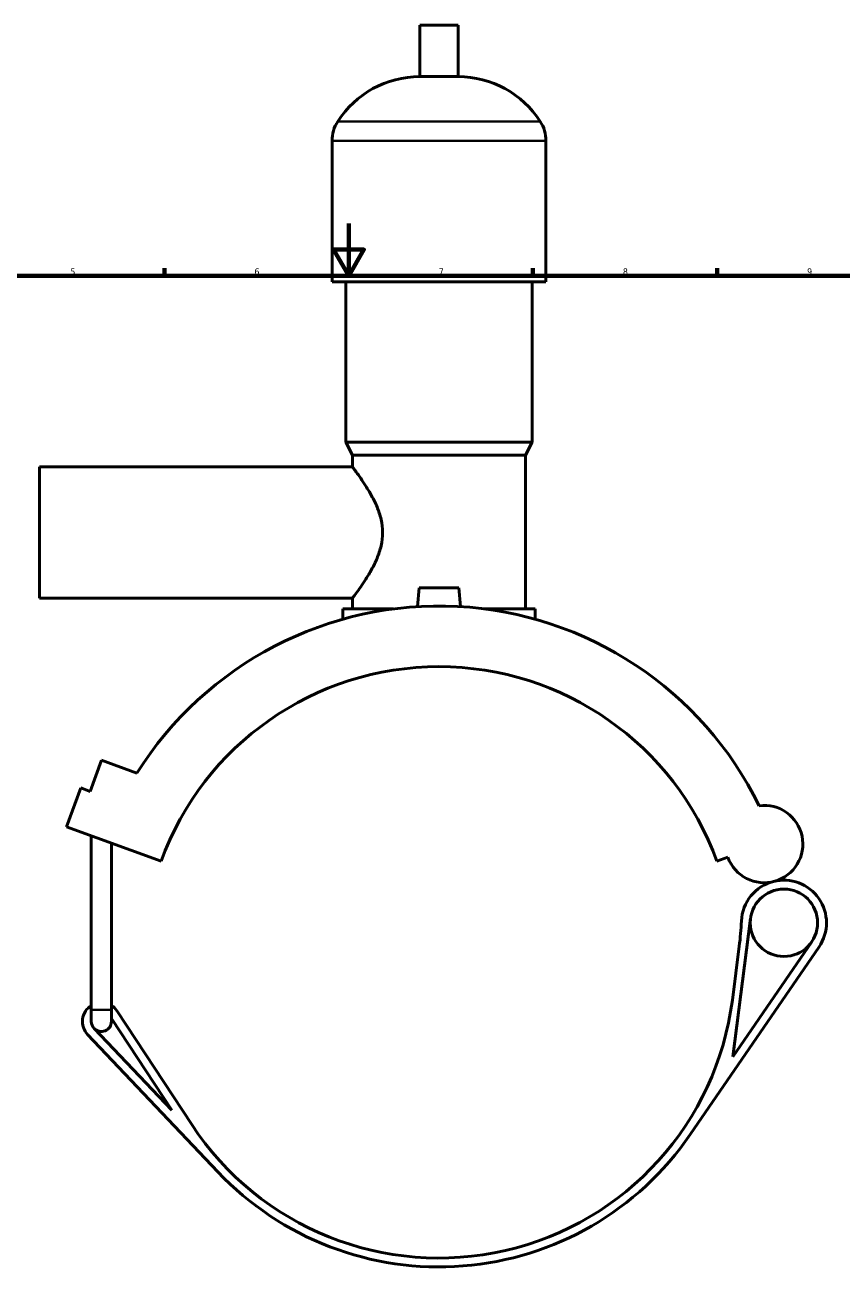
# Model space of a CAD drawing. Header units: millimetres. Extents: x 0 to 1010, y -235 to 1214.
# Tile 4 of 7: x 297 to 608, y 188 to 669. Entities that reach past the tile are written whole.
import ezdxf

# ---------------------------------------------------------------- set-up
doc = ezdxf.new("R2010")
doc.units = ezdxf.units.MM
for name, color, linetype, lineweight in [('Border (ISO)', 7, 'Continuous', 70), ('Visible (ISO)', 7, 'Continuous', 50), ('Visible Narrow (ISO)', 7, 'Continuous', 35)]:
    doc.layers.add(name, color=color, linetype=linetype, lineweight=lineweight)
doc.styles.add('Note Text (ISO)', font='tahoma.ttf')

# ---------------------------------------------------------------- blocks, each defined once
blk = doc.blocks.new('Borders Default Border')
at = {"layer": 'Border (ISO)'}
for p, q in [((350.42, 574), (350.42, 576.9)), ((490.58, 574), (490.58, 576.9)), ((560.67, 574), (560.67, 576.9))]:
    blk.add_line(p, q, dxfattribs=at)
at = {"layer": 'Border (ISO)', "flags": 128}
for points in [[(420.5, 594), (420.5, 574), (414.73, 584), (426.27, 584), (420.5, 574)], [(20, 20), (20, 574), (821, 574), (821, 20), (20, 20)]]:
    blk.add_lwpolyline(points, dxfattribs=at)
at = {"layer": 'Border (ISO)', "color": 232, "true_color": 0xca0064, "char_height": 2.5, "attachment_point": 7, "style": 'Note Text (ISO)'}
for s, insert in [('5', (314.64, 574.35)), ('6', (384.66, 574.35)), ('7', (454.77, 574.4)), ('8', (524.81, 574.34)), ('9', (594.88, 574.35))]:
    blk.add_mtext(s, dxfattribs=dict(at, insert=insert))

msp = doc.modelspace()

# ---------------------------------------------------------------- linework, layer by layer
at = {"layer": 'Visible (ISO)'}
for p, q in [((462.161, 669.344), (447.521, 669.344)), ((447.521, 649.824), (447.521, 669.344)), ((462.161, 649.824), (462.161, 669.344)), ((462.161, 649.824), (447.521, 649.824)), ((414.175, 571.744), (414.175, 625.424)), ((495.508, 571.744), (495.508, 625.424)), ((495.508, 571.744), (414.175, 571.744)), ((419.461, 510.744), (419.461, 571.744)), ((490.221, 510.744), (490.221, 571.744)), ((490.221, 510.744), (419.461, 510.744)), ((421.901, 505.864), (419.461, 510.744)), ((487.781, 505.864), (490.221, 510.744)), ((487.781, 505.864), (421.901, 505.864)), ((421.901, 501.344), (421.901, 505.864)), ((487.781, 447.304), (487.781, 505.864)), ((302.841, 451.344), (302.841, 501.344)), ((302.841, 501.344), (421.901, 501.344)), ((447.341, 455.344), (446.714, 448.174)), ((462.341, 455.344), (447.341, 455.344)), ((462.341, 455.344), (462.969, 448.174)), ((302.841, 451.344), (421.901, 451.344)), ((421.901, 447.304), (421.901, 451.344)), ((437.499, 447.304), (418.241, 447.304)), ((418.241, 443.384), (418.241, 447.304)), ((491.441, 447.304), (472.183, 447.304)), ((491.441, 443.384), (491.441, 447.304)), ((322.164, 377.896), (326.473, 389.736)), ((326.473, 389.736), (339.956, 384.828)), ((313.183, 364.404), (318.569, 379.204)), ((318.569, 379.204), (322.164, 377.896)), ((313.183, 364.404), (349.126, 351.322)), ((322.602, 294.744), (322.602, 360.976)), ((330.252, 294.744), (330.252, 358.191)), ((560.557, 351.322), (564.704, 352.831)), ((566.571, 276.856), (573.335, 329.527)), ((550.408, 247.316), (599.385, 318.744)), ((569.053, 318.982), (566.425, 298.514)), ((596.602, 320.652), (566.571, 276.856)), ((322.602, 294.744), (322.602, 290.344)), ((330.252, 290.344), (330.252, 294.744)), ((360.793, 251.11), (332.446, 294.295)), ((330.252, 291.488), (353.169, 256.573)), ((321.201, 285.391), (370.746, 233.126)), ((353.169, 256.573), (323.651, 287.713))]:
    msp.add_line(p, q, dxfattribs=at)
msp.add_circle((586.038, 327.895), 12.808, dxfattribs=at)
for centre, radius, start, end in [((447.521, 612.778), 37.046, 90, 147.38758), ((462.161, 612.778), 37.046, 32.61242, 90), ((427.756, 625.424), 13.582, 147.38758, 180), ((481.926, 625.424), 13.582, 0, 32.61242), ((454.841, 312.844), 135.574, 26.08123, 147.92972), ((454.841, 312.844), 112.5, 20, 160), ((578.528, 357.863), 14.712, 200, 97.49331), ((586.038, 327.895), 16.183, 104.06913, 177.58735), ((586.038, 327.895), 16.183, 325.56227, 104.06913), ((457.47, 333.312), 112.5, 352.68191, 357.58735), ((454.841, 312.844), 112.5, 213.28105, 352.68191), ((326.427, 290.344), 7.2, 122.08995, 223.46951), ((326.427, 290.344), 7.2, 33.28105, 57.91005), ((326.427, 290.344), 3.825, 180, 223.46951), ((326.427, 290.344), 3.825, 223.46951, 0), ((454.841, 312.844), 115.875, 223.46951, 325.56227)]:
    msp.add_arc(centre, radius, start, end, dxfattribs=at)
msp.add_open_spline([(421.901, 501.344), (421.901, 501.344), (422.027, 501.179), (422.531, 500.51), (422.908, 500.006), (423.861, 498.704), (424.436, 497.906), (425.691, 496.095), (426.372, 495.083), (427.737, 492.936), (428.476, 491.716), (429.932, 489.06), (430.647, 487.623), (431.903, 484.593), (432.442, 482.997), (433.188, 479.715), (433.393, 478.028), (433.393, 474.661), (433.188, 472.974), (432.442, 469.692), (431.903, 468.096), (430.647, 465.066), (429.932, 463.629), (428.476, 460.972), (427.737, 459.752), (426.372, 457.606), (425.691, 456.594), (424.436, 454.783), (423.861, 453.985), (422.908, 452.683), (422.531, 452.179), (422.027, 451.509), (421.901, 451.344), (421.901, 451.344)], degree=3, knots=[3.9948105, 3.9948105, 3.9948105, 3.9948105, 4.4884678, 4.4884678, 4.9821251, 4.9821251, 5.4757824, 5.4757824, 5.9694398, 5.9694398, 6.4744851, 6.4744851, 6.9795304, 6.9795304, 7.4845756, 7.4845756, 7.9896209, 7.9896209, 8.4946662, 8.4946662, 8.9997115, 8.9997115, 9.5047568, 9.5047568, 10.0098021, 10.0098021, 10.5034594, 10.5034594, 10.9971168, 10.9971168, 11.4907741, 11.4907741, 11.9844314, 11.9844314, 11.9844314, 11.9844314], dxfattribs=at)
at = {"layer": 'Visible Narrow (ISO)'}
for p, q in [((492.892, 632.744), (416.79, 632.744)), ((495.007, 625.424), (414.675, 625.424)), ((322.649, 294.744), (330.205, 294.744))]:
    msp.add_line(p, q, dxfattribs=at)

# ---------------------------------------------------------------- block references
msp.add_blockref('Borders Default Border', (0, 0))

doc.saveas('drawing.dxf')
